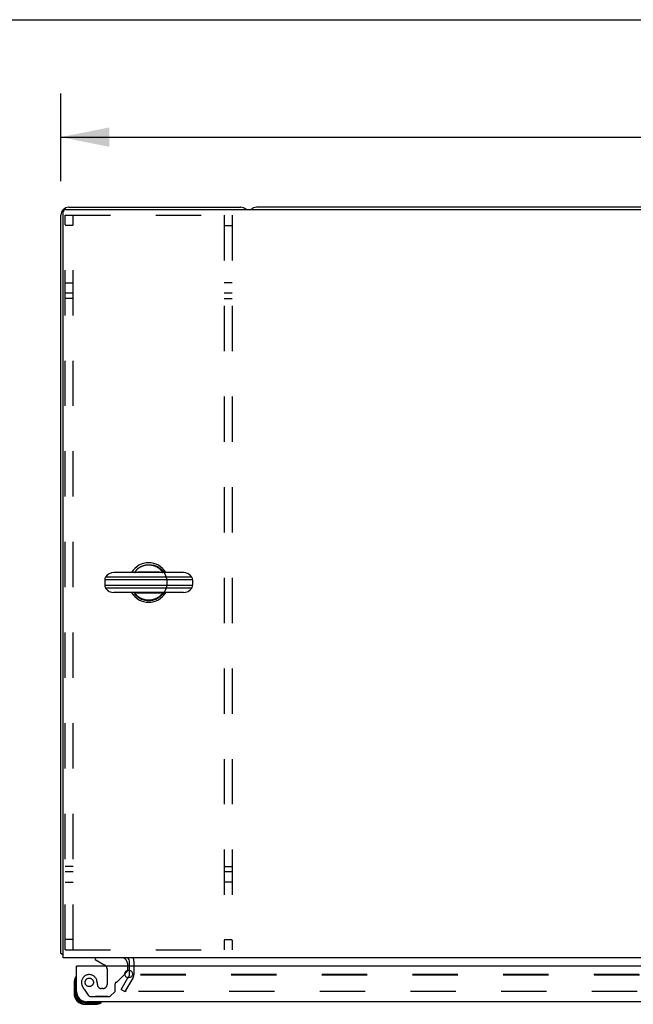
# Model space of a CAD drawing. Header units: inches. Extents: x 0 to 198, y 0 to 128.
# Tile 17 of 26: x 42 to 57, y 104 to 128. Entities that reach past the tile are written whole.
import ezdxf

# ---------------------------------------------------------------- set-up
doc = ezdxf.new("R2010")
doc.units = ezdxf.units.IN
doc.header["$LTSCALE"] = 10.872093
doc.header["$MEASUREMENT"] = 0
doc.linetypes.add('HIDDEN', pattern=[0.2, 0.1, -0.1])
doc.layers.get('0').update_dxf_attribs({"linetype": 'CONTINUOUS'})
for name, color, linetype in [('DEFAULT_2', 8, 'HIDDEN'), ('DIMENSIONS', 7, 'CONTINUOUS'), ('SLAVE_DOOR_ASSEMBLY', 7, 'CONTINUOUS')]:
    doc.layers.add(name, color=color, linetype=linetype)
doc.styles.get("Standard").update_dxf_attribs({"font": 'arial.ttf'})
doc.dimstyles.new('DIMSTYLE_1', dxfattribs={"dimtxt": 0.872093, "dimasz": 1.162791, "dimexe": 0.09, "dimexo": 0.07, "dimgap": 0.0375, "dimtad": 0, "dimtih": 1, "dimtoh": 1, "dimzin": 4, "dimdsep": 46, "dimtxsty": 'Standard', "dimblk": '_FILLED', "dimblk1": '_FILLED', "dimblk2": '_FILLED', "dimcen": 0.09, "dimazin": 1, "dimtfac": 1, "dimtdec": 3, "dimtofl": 0, "dimtmove": 0, "dimatfit": 3, "dimldrblk": '_FILLED', "dimfxl": 0, "dimtolj": 1, "dimtzin": 4, "dimarcsym": 0})

# ---------------------------------------------------------------- blocks, each defined once
blk = doc.blocks.new('_FILLED')
at = {"color": 0, "linetype": 'ByBlock'}
blk.add_solid([(0, 0), (-1, 0.2), (-1, -0.2)], dxfattribs=at)
blk = doc.blocks.new('*D1')
at = {"layer": 'DIMENSIONS', "color": 2, "linetype": 'Continuous'}
for p, q in [((43.179, 124.031), (43.179, 126.137)), ((91.179, 124.031), (91.179, 126.137)), ((43.179, 125.09), (65.219, 125.09)), ((91.179, 125.09), (69.138, 125.09))]:
    blk.add_line(p, q, dxfattribs=at)
at = {"layer": 'DIMENSIONS', "color": 2, "linetype": 'Continuous', "xscale": 1.1627906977, "yscale": 1.1627906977, "zscale": 1.1627906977, "rotation": 180}
blk.add_blockref('_FILLED', (43.179, 125.09), dxfattribs=at)
at = {"layer": 'DIMENSIONS', "color": 2, "linetype": 'Continuous', "xscale": 1.1627906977, "yscale": 1.1627906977, "zscale": 1.1627906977}
blk.add_blockref('_FILLED', (91.179, 125.09), dxfattribs=at)
at = {"layer": 'DIMENSIONS', "color": 2, "linetype": 'Continuous', "insert": (67.179, 125.526), "char_height": 0.8721, "width": 3.04746, "attachment_point": 2, "line_spacing_factor": 0.9}
blk.add_mtext('48.00', dxfattribs=at)

msp = doc.modelspace()

# ---------------------------------------------------------------- linework, layer by layer
at = {"color": 7, "linetype": 'Continuous'}
for p, q in [((0, 127.907), (197.674, 127.907)), ((86.49, 123.406), (47.868, 123.406)), ((46.114, 114.648), (44.451, 114.648)), ((44.953, 114.648), (44.954, 114.648)), ((44.954, 114.648), (44.954, 114.648)), ((45.106, 114.653), (45.085, 114.652)), ((45.126, 114.653), (45.106, 114.653)), ((45.146, 114.653), (45.126, 114.653)), ((45.167, 114.653), (45.146, 114.653)), ((45.197, 114.653), (45.167, 114.653)), ((45.238, 114.654), (45.197, 114.653)), ((45.294, 114.654), (45.238, 114.654)), ((45.348, 114.654), (45.294, 114.654)), ((45.379, 114.653), (45.348, 114.654)), ((45.399, 114.653), (45.379, 114.653)), ((45.419, 114.653), (45.399, 114.653)), ((45.44, 114.653), (45.419, 114.653)), ((45.46, 114.653), (45.44, 114.653)), ((45.611, 114.648), (45.611, 114.648)), ((45.611, 114.648), (45.612, 114.648)), ((44.229, 114.47), (44.229, 114.343)), ((46.337, 114.47), (44.229, 114.47)), ((44.229, 114.343), (46.337, 114.343)), ((46.316, 114.538), (44.249, 114.538)), ((46.337, 114.47), (46.337, 114.343)), ((46.316, 114.274), (44.249, 114.274)), ((46.114, 114.165), (44.451, 114.165)), ((44.954, 114.165), (44.953, 114.165)), ((44.954, 114.165), (44.954, 114.165)), ((45.116, 114.16), (45.136, 114.16)), ((45.136, 114.16), (45.156, 114.159)), ((45.156, 114.159), (45.177, 114.159)), ((45.217, 114.159), (45.271, 114.159)), ((45.271, 114.159), (45.327, 114.159)), ((45.327, 114.159), (45.369, 114.159)), ((45.369, 114.159), (45.399, 114.159)), ((45.399, 114.159), (45.419, 114.159)), ((45.419, 114.159), (45.44, 114.16)), ((45.44, 114.16), (45.46, 114.16)), ((45.46, 114.16), (45.481, 114.16)), ((45.611, 114.165), (45.611, 114.165)), ((45.612, 114.165), (45.611, 114.165))]:
    msp.add_line(p, q, dxfattribs=at)
at = {"color": 3, "linetype": 'Continuous'}
for p, q in [((43.231, 105.406), (43.231, 123.294)), ((43.291, 123.354), (91.067, 123.354)), ((43.368, 123.406), (47.49, 123.406)), ((43.179, 105.51), (43.179, 123.217)), ((91.127, 105.406), (43.231, 105.406)), ((44.825, 105.202), (44.825, 105.321)), ((44.825, 105.002), (44.825, 105.106)), ((44.929, 105.321), (44.929, 105.202)), ((44.82, 104.986), (44.784, 104.922))]:
    msp.add_line(p, q, dxfattribs=at)
at = {"color": 7, "linetype": 'Continuous'}
for points in [[(44.954, 114.648), (44.955, 114.65), (44.957, 114.653), (44.958, 114.656), (44.96, 114.659), (44.961, 114.662), (44.963, 114.665), (44.965, 114.668), (44.967, 114.672), (44.969, 114.675), (44.971, 114.679), (44.974, 114.682), (44.976, 114.686), (44.979, 114.69), (44.982, 114.694), (44.985, 114.698), (44.988, 114.702), (44.991, 114.706), (44.994, 114.71), (44.998, 114.714), (45.002, 114.718), (45.006, 114.722), (45.01, 114.726), (45.014, 114.73), (45.018, 114.735), (45.023, 114.739), (45.027, 114.743), (45.032, 114.747), (45.037, 114.751), (45.042, 114.755), (45.048, 114.758), (45.053, 114.762), (45.058, 114.766), (45.064, 114.77), (45.07, 114.773), (45.076, 114.777), (45.082, 114.78), (45.088, 114.784), (45.094, 114.787), (45.101, 114.79), (45.108, 114.794), (45.114, 114.797), (45.121, 114.799), (45.128, 114.802), (45.135, 114.805), (45.142, 114.808), (45.149, 114.81), (45.157, 114.812), (45.164, 114.815), (45.172, 114.817), (45.179, 114.819), (45.187, 114.82), (45.195, 114.822), (45.202, 114.824), (45.21, 114.825), (45.218, 114.826), (45.226, 114.827), (45.234, 114.828), (45.242, 114.829), (45.25, 114.83), (45.258, 114.83), (45.266, 114.831), (45.275, 114.831), (45.283, 114.831), (45.291, 114.831), (45.299, 114.831), (45.307, 114.83), (45.315, 114.83), (45.323, 114.829), (45.331, 114.828), (45.339, 114.827), (45.347, 114.826), (45.355, 114.825), (45.363, 114.824), (45.371, 114.822), (45.378, 114.82), (45.386, 114.819), (45.394, 114.817), (45.401, 114.815), (45.409, 114.812), (45.416, 114.81), (45.423, 114.808), (45.43, 114.805), (45.437, 114.802), (45.444, 114.799), (45.451, 114.797), (45.458, 114.794), (45.464, 114.79), (45.471, 114.787), (45.477, 114.784), (45.483, 114.78), (45.489, 114.777), (45.495, 114.773), (45.501, 114.77), (45.507, 114.766), (45.512, 114.762), (45.518, 114.758), (45.523, 114.755), (45.528, 114.751), (45.533, 114.747), (45.538, 114.743), (45.543, 114.739), (45.547, 114.735), (45.551, 114.73), (45.556, 114.726), (45.56, 114.722), (45.564, 114.718), (45.567, 114.714), (45.571, 114.71), (45.574, 114.706), (45.578, 114.702), (45.581, 114.698), (45.584, 114.694), (45.587, 114.69), (45.589, 114.686), (45.592, 114.682), (45.594, 114.679), (45.596, 114.675), (45.599, 114.672), (45.601, 114.668), (45.602, 114.665), (45.604, 114.662), (45.606, 114.659), (45.607, 114.656), (45.609, 114.653), (45.61, 114.65), (45.611, 114.648)], [(45.085, 114.652), (45.074, 114.652), (45.062, 114.652), (45.049, 114.652), (45.035, 114.651), (45.021, 114.651), (45.005, 114.65), (44.989, 114.65), (44.972, 114.649), (44.954, 114.648)], [(45.611, 114.648), (45.593, 114.649), (45.576, 114.65), (45.56, 114.65), (45.545, 114.651), (45.53, 114.651), (45.517, 114.652), (45.504, 114.652), (45.492, 114.652), (45.481, 114.652), (45.46, 114.653)], [(45.611, 114.165), (45.61, 114.162), (45.609, 114.16), (45.607, 114.157), (45.606, 114.154), (45.604, 114.151), (45.602, 114.148), (45.601, 114.144), (45.599, 114.141), (45.596, 114.137), (45.594, 114.134), (45.592, 114.13), (45.589, 114.126), (45.587, 114.123), (45.584, 114.119), (45.581, 114.115), (45.578, 114.111), (45.574, 114.107), (45.571, 114.103), (45.567, 114.099), (45.564, 114.094), (45.56, 114.09), (45.556, 114.086), (45.551, 114.082), (45.547, 114.078), (45.543, 114.074), (45.538, 114.07), (45.533, 114.066), (45.528, 114.062), (45.523, 114.058), (45.518, 114.054), (45.512, 114.05), (45.507, 114.047), (45.501, 114.043), (45.495, 114.039), (45.489, 114.036), (45.483, 114.032), (45.477, 114.029), (45.471, 114.025), (45.464, 114.022), (45.458, 114.019), (45.451, 114.016), (45.444, 114.013), (45.437, 114.01), (45.43, 114.008), (45.423, 114.005), (45.416, 114.003), (45.409, 114), (45.401, 113.998), (45.394, 113.996), (45.386, 113.994), (45.378, 113.992), (45.371, 113.991), (45.363, 113.989), (45.355, 113.988), (45.347, 113.986), (45.339, 113.985), (45.331, 113.984), (45.323, 113.983), (45.315, 113.983), (45.307, 113.982), (45.299, 113.982), (45.291, 113.982), (45.283, 113.982), (45.275, 113.982), (45.266, 113.982), (45.258, 113.982), (45.25, 113.983), (45.242, 113.983), (45.234, 113.984), (45.226, 113.985), (45.218, 113.986), (45.21, 113.988), (45.202, 113.989), (45.195, 113.991), (45.187, 113.992), (45.179, 113.994), (45.172, 113.996), (45.164, 113.998), (45.157, 114), (45.149, 114.003), (45.142, 114.005), (45.135, 114.008), (45.128, 114.01), (45.121, 114.013), (45.114, 114.016), (45.108, 114.019), (45.101, 114.022), (45.094, 114.025), (45.088, 114.029), (45.082, 114.032), (45.076, 114.036), (45.07, 114.039), (45.064, 114.043), (45.058, 114.047), (45.053, 114.05), (45.048, 114.054), (45.042, 114.058), (45.037, 114.062), (45.032, 114.066), (45.027, 114.07), (45.023, 114.074), (45.018, 114.078), (45.014, 114.082), (45.01, 114.086), (45.006, 114.09), (45.002, 114.094), (44.998, 114.099), (44.994, 114.103), (44.991, 114.107), (44.988, 114.111), (44.985, 114.115), (44.982, 114.119), (44.979, 114.123), (44.976, 114.126), (44.974, 114.13), (44.971, 114.134), (44.969, 114.137), (44.967, 114.141), (44.965, 114.144), (44.963, 114.148), (44.961, 114.151), (44.96, 114.154), (44.958, 114.157), (44.957, 114.16), (44.955, 114.162), (44.954, 114.165)], [(44.954, 114.165), (44.972, 114.164), (44.989, 114.163), (45.005, 114.162), (45.021, 114.162), (45.035, 114.161), (45.049, 114.161), (45.062, 114.161), (45.074, 114.161), (45.085, 114.16), (45.096, 114.16), (45.116, 114.16)], [(45.177, 114.159), (45.187, 114.159), (45.217, 114.159)], [(45.481, 114.16), (45.492, 114.161), (45.504, 114.161), (45.517, 114.161), (45.53, 114.161), (45.545, 114.162), (45.56, 114.162), (45.576, 114.163), (45.593, 114.164), (45.611, 114.165)]]:
    msp.add_lwpolyline(points, dxfattribs=at)
at = {"color": 3, "linetype": 'Continuous'}
for points in [[(43.202, 105.491), (43.196, 105.494), (43.193, 105.495), (43.19, 105.496), (43.188, 105.498), (43.186, 105.499), (43.184, 105.501), (43.182, 105.503), (43.181, 105.504), (43.18, 105.506), (43.179, 105.508), (43.179, 105.509), (43.179, 105.51)], [(43.219, 105.478), (43.218, 105.48), (43.216, 105.482), (43.213, 105.484), (43.21, 105.486), (43.208, 105.487), (43.205, 105.489), (43.202, 105.491)]]:
    msp.add_lwpolyline(points, dxfattribs=at)
for centre, radius, start, end in [((43.368, 123.217), 0.189, 90, 180), ((43.291, 123.294), 0.06, 90, 180), ((47.49, 123.217), 0.189, 46.487, 90), ((43.368, 105.595), 0.189, 218.2806, 223.5203), ((44.74, 105.321), 0.085, 0, 90), ((44.792, 105.002), 0.033, 330, 360)]:
    msp.add_arc(centre, radius, start, end, dxfattribs=at)
at = {"color": 7, "linetype": 'Continuous'}
for centre, radius, start, end in [((47.868, 123.217), 0.189, 90, 133.4203), ((45.283, 114.406), 0.475, 30.5571, 149.4429), ((44.451, 114.406), 0.241, 90, 146.8152), ((46.114, 114.406), 0.241, 33.1848, 90), ((44.354, 114.47), 0.125, 146.8152, 180), ((44.354, 114.343), 0.125, 180, 213.1848), ((46.212, 114.47), 0.125, 0, 33.1848), ((46.212, 114.343), 0.125, 326.8152, 360), ((44.451, 114.406), 0.241, 213.1848, 270), ((45.283, 114.406), 0.475, 210.5571, 329.4429), ((46.114, 114.406), 0.241, 270, 326.8152), ((44.74, 105.321), 0.189, 0, 26.7347)]:
    msp.add_arc(centre, radius, start, end, dxfattribs=at)
at = {"layer": 'DEFAULT_2', "color": 8, "linetype": 'HIDDEN'}
for p, q in [((43.283, 105.594), (43.283, 123.219)), ((43.283, 123.219), (47.283, 123.219)), ((43.47, 105.594), (43.47, 123.219)), ((47.096, 123.219), (47.096, 105.594)), ((47.283, 123.219), (47.283, 105.594)), ((43.47, 122.969), (43.283, 122.969)), ((47.096, 122.969), (47.283, 122.969)), ((43.283, 121.594), (43.47, 121.594)), ((47.283, 121.594), (47.096, 121.594)), ((43.47, 121.344), (43.283, 121.344)), ((43.47, 121.219), (43.283, 121.219)), ((47.283, 121.344), (47.096, 121.344)), ((47.096, 121.219), (47.283, 121.219)), ((43.47, 107.594), (43.283, 107.594)), ((43.47, 107.469), (43.283, 107.469)), ((47.096, 107.594), (47.283, 107.594)), ((47.283, 107.469), (47.096, 107.469)), ((43.283, 107.219), (43.47, 107.219)), ((47.283, 107.219), (47.096, 107.219)), ((43.47, 105.844), (43.283, 105.844)), ((47.096, 105.844), (47.283, 105.844)), ((43.283, 105.594), (47.283, 105.594)), ((44.825, 105.106), (44.825, 105.202)), ((44.929, 105.202), (44.929, 105.002)), ((44.624, 104.646), (44.784, 104.922)), ((44.91, 104.934), (44.714, 104.594)), ((44.91, 104.934), (44.728, 104.619)), ((65.745, 104.986), (44.91, 104.986)), ((65.742, 105.002), (44.929, 105.002)), ((44.624, 104.646), (44.714, 104.594)), ((89.611, 104.594), (44.746, 104.594))]:
    msp.add_line(p, q, dxfattribs=at)
for points in [[(44.728, 104.619), (44.728, 104.617), (44.727, 104.616), (44.726, 104.614), (44.726, 104.612), (44.726, 104.611)], [(44.726, 104.611), (44.726, 104.61), (44.726, 104.609), (44.727, 104.607), (44.727, 104.605), (44.728, 104.604), (44.729, 104.602), (44.73, 104.601), (44.732, 104.599), (44.733, 104.598), (44.735, 104.597), (44.736, 104.596), (44.738, 104.595)], [(44.746, 104.594), (44.744, 104.594), (44.742, 104.594), (44.74, 104.595), (44.738, 104.595)]]:
    msp.add_lwpolyline(points, dxfattribs=at)
msp.add_circle((45.283, 114.406), 0.438, dxfattribs=at)
msp.add_arc((44.792, 105.002), 0.137, 330, 360, dxfattribs=at)
at = {"layer": 'SLAVE_DOOR_ASSEMBLY', "color": 7, "linetype": 'Continuous'}
for p, q in [((43.996, 105.406), (43.996, 105.367)), ((43.996, 105.367), (44.234, 105.229)), ((43.574, 105.202), (43.554, 105.202)), ((44.783, 105.202), (44.783, 105.249)), ((43.539, 104.937), (43.539, 104.551)), ((43.54, 104.943), (43.54, 104.943)), ((44.71, 105.012), (44.753, 105.056)), ((43.494, 104.808), (43.494, 104.551)), ((43.509, 104.808), (43.494, 104.808)), ((43.511, 104.843), (43.497, 104.846)), ((43.509, 104.808), (43.509, 104.551)), ((43.511, 104.843), (43.554, 104.843)), ((43.509, 104.551), (43.494, 104.551)), ((43.554, 104.551), (43.539, 104.551)), ((43.554, 104.595), (43.554, 104.551)), ((43.757, 104.348), (43.757, 104.333)), ((43.757, 104.348), (43.8, 104.348)), ((43.757, 104.333), (44.142, 104.333)), ((43.757, 104.303), (43.757, 104.288)), ((43.757, 104.303), (44.013, 104.303)), ((43.757, 104.288), (44.013, 104.288)), ((44.013, 104.303), (44.013, 104.288)), ((44.051, 104.291), (44.013, 104.288)), ((44.049, 104.348), (44.049, 104.306)), ((44.049, 104.306), (44.051, 104.291)), ((44.142, 104.333), (44.146, 104.334)), ((44.146, 104.334), (44.147, 104.335))]:
    msp.add_line(p, q, dxfattribs=at)
at = {"layer": 'SLAVE_DOOR_ASSEMBLY', "color": 8, "linetype": 'HIDDEN'}
for p, q in [((44.626, 105.406), (43.996, 105.406)), ((44.284, 105.143), (44.284, 104.763)), ((44.783, 105.127), (44.783, 105.202)), ((44.036, 104.873), (44.036, 104.873)), ((44.534, 104.837), (44.71, 105.012)), ((43.732, 104.651), (43.834, 104.507)), ((44.055, 104.763), (44.055, 104.752)), ((44.186, 104.665), (44.153, 104.665)), ((44.476, 104.599), (44.476, 104.778)), ((43.898, 104.473), (44.35, 104.473)), ((44.292, 104.473), (44.005, 104.473)), ((44.35, 104.473), (44.476, 104.599))]:
    msp.add_line(p, q, dxfattribs=at)
at = {"layer": 'SLAVE_DOOR_ASSEMBLY', "color": 3, "linetype": 'Continuous'}
for p, q in [((43.554, 104.595), (43.554, 105.202)), ((67.022, 105.202), (43.574, 105.202)), ((67.085, 104.348), (43.8, 104.348))]:
    msp.add_line(p, q, dxfattribs=at)
at = {"layer": 'SLAVE_DOOR_ASSEMBLY', "color": 7, "linetype": 'Continuous'}
for points in [[(43.539, 104.937), (43.537, 104.934), (43.536, 104.931), (43.534, 104.927), (43.532, 104.922), (43.53, 104.917), (43.528, 104.911), (43.525, 104.904), (43.523, 104.896), (43.52, 104.888), (43.518, 104.879), (43.516, 104.87), (43.514, 104.861), (43.513, 104.852), (43.511, 104.843)], [(43.54, 104.943), (43.54, 104.942), (43.54, 104.94), (43.539, 104.937)], [(44.049, 104.306), (44.058, 104.307), (44.067, 104.309), (44.076, 104.311), (44.084, 104.313), (44.093, 104.315), (44.101, 104.317), (44.109, 104.32), (44.116, 104.322), (44.122, 104.325), (44.128, 104.327), (44.132, 104.329), (44.136, 104.331), (44.139, 104.332), (44.142, 104.333)], [(44.147, 104.335), (44.148, 104.335), (44.149, 104.335)]]:
    msp.add_lwpolyline(points, dxfattribs=at)
at = {"layer": 'SLAVE_DOOR_ASSEMBLY', "color": 3, "linetype": 'Continuous'}
msp.add_circle((44.804, 105.014), 0.094, dxfattribs=at)
at = {"layer": 'SLAVE_DOOR_ASSEMBLY', "color": 8, "linetype": 'HIDDEN'}
msp.add_circle((43.858, 104.815), 0.101, dxfattribs=at)
at = {"layer": 'SLAVE_DOOR_ASSEMBLY', "color": 7, "linetype": 'Continuous'}
for centre, radius, start, end in [((44.626, 105.249), 0.157, 0, 90), ((44.184, 105.143), 0.1, 36.5468, 59.908), ((44.683, 105.127), 0.1, 315, 347.6107), ((43.744, 104.808), 0.25, 149.1101, 180), ((43.542, 104.928), 0.015, 96.3796, 149.1101), ((43.539, 104.928), 0.015, 0, 83.6204), ((43.744, 104.808), 0.235, 171.2753, 180), ((43.757, 104.551), 0.263, 180, 270), ((43.757, 104.551), 0.248, 180, 270), ((43.757, 104.551), 0.218, 180, 270), ((43.757, 104.551), 0.203, 180, 270), ((44.013, 104.538), 0.25, 270, 300.8899), ((44.013, 104.538), 0.235, 270, 278.7247), ((44.134, 104.333), 0.015, 6.3796, 90), ((44.134, 104.337), 0.015, 300.8899, 353.6204)]:
    msp.add_arc(centre, radius, start, end, dxfattribs=at)
at = {"layer": 'SLAVE_DOOR_ASSEMBLY', "color": 3, "linetype": 'Continuous'}
for centre, radius, start, end in [((43.574, 105.182), 0.02, 90, 180), ((43.8, 104.595), 0.246, 180, 270)]:
    msp.add_arc(centre, radius, start, end, dxfattribs=at)
at = {"layer": 'SLAVE_DOOR_ASSEMBLY', "color": 8, "linetype": 'HIDDEN'}
for centre, radius, start, end in [((44.184, 105.143), 0.1, 0, 36.5468), ((44.683, 105.127), 0.1, 347.6107, 360), ((43.858, 104.815), 0.187, 17.8482, 196.8439), ((43.662, 104.752), 0.393, 1.6599, 17.9298), ((44.048, 104.873), 0.386, 196.8439, 215.1), ((44.153, 104.763), 0.098, 180, 270), ((44.186, 104.763), 0.098, 270, 360), ((44.515, 104.778), 0.039, 111.6096, 180), ((44.463, 104.908), 0.1, 291.6096, 315), ((43.898, 104.552), 0.079, 215.1, 270)]:
    msp.add_arc(centre, radius, start, end, dxfattribs=at)

# ---------------------------------------------------------------- dimensions: what is measured, and where the dimension line sits
at = {"layer": 'DIMENSIONS', "color": 2, "linetype": 'Continuous'}
dim = msp.add_linear_dim(base=(43.179, 125.09), p1=(91.179, 123.961), p2=(43.179, 123.961), angle=180, dimstyle='DIMSTYLE_1', dxfattribs=at)
dim.commit()
dim.dimension.update_dxf_attribs({"geometry": '*D1', "text_midpoint": (67.156, 125.085), "dimtype": 160})

doc.saveas('drawing.dxf')
